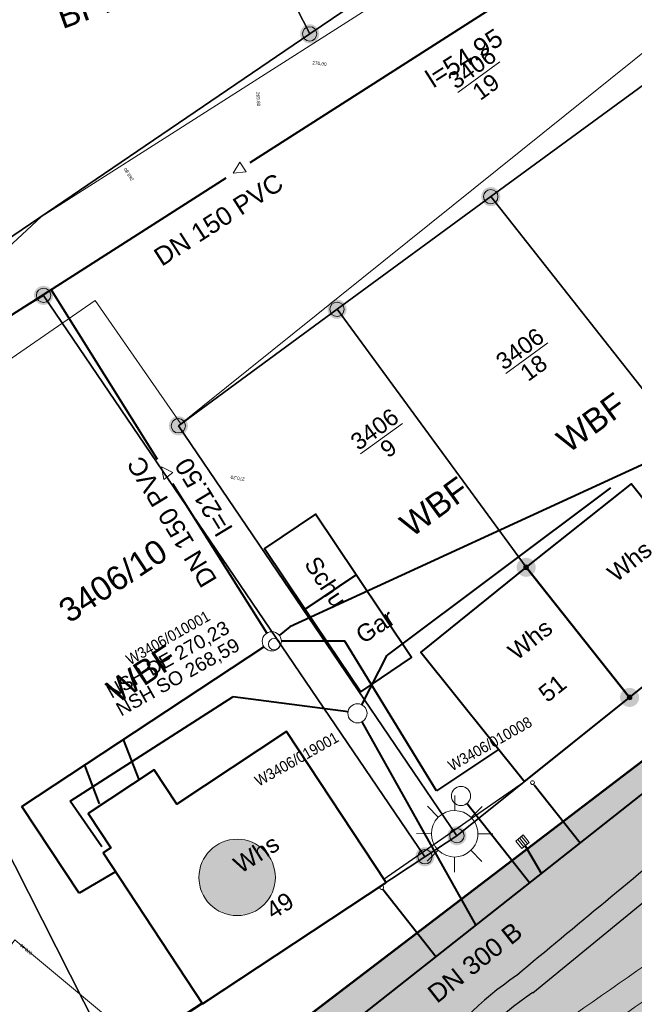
# Model space of a CAD drawing. Header units: millimetres. Extents: x 3402416 to 3403134, y 5267375 to 5268119.
# Tile 167 of 256: x 3402735 to 3402767, y 5267660 to 5267712. Entities that reach past the tile are written whole.
import ezdxf

# ---------------------------------------------------------------- set-up
doc = ezdxf.new("R2010")
doc.units = ezdxf.units.MM
doc.header["$MEASUREMENT"] = 0
doc.linetypes.add('100.5', pattern=[5.5, 3.9, -1.6])
doc.linetypes.add('Zaun', pattern=[3, 1.5, 1.5])
for name, color, linetype, lineweight in [('_WBG Ideenteil + Pachtvertrag', 8, 'Continuous', 25), ('ALKIS_Hausnr_Gebaeudenutzung', 255, 'Continuous', 0), ('ALKIS_Markierung für Geb aus Digitalisierung', 6, 'Continuous', 0), ('IVK_Fahrbahnrand', 7, 'Continuous', 0), ('IVK_Fallrohre', 7, 'Continuous', 0), ('IVK_Gleis', 7, 'Continuous', 0), ('IVK_NSH_Modell Umring Freiborderhoehung', 1, 'Continuous', 0), ('IVK_NSH_Modell Umring Werksareal', 7, 'Continuous', 0), ('IVK_Rahmen Stempel', 7, 'Continuous', 0), ('IVK_RW DN', 90, 'Continuous', 0), ('IVK_RW Kanal', 90, 'Continuous', 0), ('IVK_RW Schacht', 90, 'Continuous', 0), ('IVK_Sinkkasten', 7, 'Continuous', 0), ('IVK_Strassenbeleuchtung', 7, 'Continuous', 0), ('IVK_SW DN', 20, 'Continuous', 0), ('IVK_SW Fliessrichtungspfeil', 20, 'Continuous', 0), ('IVK_SW Kanal', 20, 'Continuous', 0), ('IVK_SW Schacht', 20, 'Continuous', 0), ('IVK_SW Schachtanschrieb-Hoehen_NSH', 20, 'Continuous', 0), ('IVK_Zaun', 7, 'Continuous', 0), ('LGL_NSH_Beschriftung_Hoehenlinien_2015', 7, 'Continuous', 0), ('LGL_NSH_Zwischenhoehenlinie_2015', 7, 'Continuous', 0)]:
    doc.layers.add(name, color=color, linetype=linetype, lineweight=lineweight)
for name, color, linetype, lineweight, true_color in [('_WBG Realisierungsteil', 7, 'Continuous', 50, 0x9494ff), ('ALKIS_Flurstuecksgrenze', 7, 'Continuous', 0, 0xffff80), ('ALKIS_Flurstuecksnummer', 7, 'Continuous', 0, 0xffff80), ('ALKIS_Gebaeude', 7, 'Continuous', 0, 0xcccccc), ('ALKIS_Grenzpunkte_abgemarkt', 7, 'Continuous', 0, 0xffff80), ('ALKIS_Grenzpunkte_endgueltig', 7, 'Continuous', 0, 0x73d156), ('ALKIS_Grenzpunkte_nicht_abgemarkt', 7, 'Continuous', 0, 0xffff80), ('ALKIS_Tatsaechliche Nutzung beschr', 7, 'Continuous', 0, 0x7f7f7f), ('BetaPlan_RW_KW_Schachtnummer', 7, 'Continuous', 0, 0x0072ff), ('BetaPlan_SW_KW_Schachtnummer', 7, 'Continuous', 0, 0xa85100)]:
    doc.layers.add(name, color=color, linetype=linetype, lineweight=lineweight, true_color=true_color)
doc.styles.add('Arial', font='arial.ttf')
doc.styles.add('Gebaeudefunktion (nur BW)', font='arial.ttf')
doc.styles.get("Standard").update_dxf_attribs({"font": 'txt.shx'})
doc.styles.add('Style-@Arial Unicode MS', font='ARIALUNI.TTF')
doc.styles.add('Style-arial', font='arial.ttf')
doc.styles.add('Tatsaechliche Nutzung', font='arial.ttf')
doc.styles.add('Textart 0', font='arial.ttf')

# ---------------------------------------------------------------- blocks, each defined once
blk = doc.blocks.new('LAMPE0')
at = {"color": 0, "linetype": 'ByBlock', "lineweight": -2}
for p, q in [((0.00001, 0.00267), (0.00002, 0.00445)), ((-0.0019, 0.00192), (-0.00317, 0.0032)), ((0.00192, 0.0019), (0.0032, 0.00317)), ((-0.00267, 0.00001), (-0.00445, 0.00002)), ((0.00267, -0.00001), (0.00445, -0.00002)), ((-0.00192, -0.0019), (-0.0032, -0.00317)), ((0.0019, -0.00192), (0.00317, -0.0032)), ((-0.00001, -0.00267), (-0.00002, -0.00445))]:
    blk.add_line(p, q, dxfattribs=at)
for start, end in [(44.7428, 134.7428), (134.7428, 224.7428), (314.7428, 44.7428), (224.7428, 314.7428)]:
    blk.add_arc((0, 0), 0.0027, start, end, dxfattribs=at)
blk = doc.blocks.new('Gebäudemarkierung')
at = {"linetype": 'Continuous', "extrusion": (0, 0, -1)}
blk.add_hatch(color=0, dxfattribs=at).paths.add_polyline_path([(-0.0433, -0.025, 0.57735), (0.0433, -0.025, 0.57735), (0, 0.05, 0.57735)])
at = {"color": 7}
blk.add_circle((0, 0), 0.05, dxfattribs=at)
blk = doc.blocks.new('VA03A')
at = {"linetype": 'Continuous', "lineweight": 13}
h = blk.add_hatch(color=7, dxfattribs=at)
edge = h.paths.add_edge_path(flags=0)
edge.add_arc((0, 0), 0.05, 0, 360)
blk = doc.blocks.new('Grenzpunkt mit Abmarkung')
at = {"color": 0}
blk.add_circle((0, 0), 0.05, dxfattribs=at)
blk = doc.blocks.new('Grenzpunkt_ Abm. nach Quellenlage n. zu spezifizieren')
at = {"linetype": 'Continuous', "extrusion": (0, 0, -1)}
blk.add_hatch(color=0, dxfattribs=at).paths.add_polyline_path([(0, 0.0165, 0.57735), (-0.0143, -0.0083, 0.57735), (0.0143, -0.0082, 0.57735)])
at = {"color": 0}
blk.add_circle((0, 0), 0.0165, dxfattribs=at)
blk = doc.blocks.new('FLIESS_1')
at = {"layer": 'IVK_SW Fliessrichtungspfeil', "color": 7, "linetype": 'Continuous', "lineweight": 13}
for p, q in [((-0.002, -0.002), (-0.002, 0.002)), ((-0.002, 0.002), (0.002, 0)), ((0.002, 0), (-0.002, -0.002))]:
    blk.add_line(p, q, dxfattribs=at)
blk = doc.blocks.new('STEIN')
at = {"color": 0, "linetype": 'ByBlock', "lineweight": -2}
for start, end in [(90, 180), (180, 270), (0, 90), (270, 0)]:
    blk.add_arc((0, 0), 0.00501, start, end, dxfattribs=at)
blk = doc.blocks.new('M8_2')
at = {"color": 0, "linetype": 'ByBlock', "lineweight": -2}
for p, q in [((-0.005, 0.005), (0.005, 0.005)), ((-0.005, -0.005), (-0.005, 0.005)), ((-0.0025, 0.005), (-0.0025, -0.005)), ((0, -0.005), (0, 0.005)), ((0.0025, 0.005), (0.0025, -0.005)), ((0.005, 0.005), (0.005, -0.005)), ((0.005, -0.005), (-0.005, -0.005))]:
    blk.add_line(p, q, dxfattribs=at)
blk = doc.blocks.new('GULLI')
at = {"color": 0, "linetype": 'ByBlock', "lineweight": -2, "xscale": 1.000000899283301, "yscale": 1.000000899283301, "zscale": 1.000000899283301, "rotation": 90.07683971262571}
blk.add_blockref('M8_2', (0, 0), dxfattribs=at)

msp = doc.modelspace()

# ---------------------------------------------------------------- hatches: boundary and pattern name
at = {"layer": '_WBG Ideenteil + Pachtvertrag', "linetype": 'Continuous', "lineweight": 13, "transparency": 33554483}
h = msp.add_hatch(color=10, dxfattribs=at)
h.dxf.hatch_style = 1
h.paths.add_polyline_path([(3403020.162, 5267924.388), (3402974.165, 5267921.173), (3402970.834, 5267929.906), (3402966.125, 5267938.096), (3402962.962, 5267942.43), (3402957.609, 5267949.641), (3402947.36, 5267962.65), (3402939.808, 5267958.281), (3402940.65, 5267953.63), (3402941.22, 5267941.91), (3402941.79, 5267930.19), (3402941.545, 5267919.145), (3402940.618, 5267897.122), (3402939.52, 5267886.351), (3402937.994, 5267875.647), (3402933.952, 5267857.288), (3402924.27, 5267830.291), (3402912.706, 5267807.601), (3402888.95, 5267776.443), (3402888.949, 5267776.444), (3402875.126, 5267762.813), (3402817.857, 5267713.907), (3402814.793, 5267708.813), (3402749.53, 5267659.038), (3402740.54, 5267652.665), (3402743.031, 5267648.819), (3402726.54, 5267638.14), (3402711.87, 5267630.76), (3402634.27, 5267587.49), (3402621.47, 5267580.91), (3402607.52, 5267574.99), (3402612.55, 5267567.78), (3402597.743, 5267552.391), (3402630.486, 5267520.888), (3402683.349, 5267542.27), (3402692.955, 5267547.525), (3402703.98, 5267553.56), (3402743.097, 5267575.543), (3402746.601, 5267577.473), (3402753.342, 5267580.873), (3402757.657, 5267582.852), (3402762.378, 5267584.452), (3402767.187, 5267585.764), (3402772.3, 5267586.827), (3402777.468, 5267587.565), (3402782.59, 5267588.116), (3402787.738, 5267587.941), (3402794.984, 5267586.422), (3402794.339, 5267584.753), (3402798.109, 5267583.568), (3402799.256, 5267582.522), (3402802.297, 5267580.638), (3402804.959, 5267578.374), (3402807.449, 5267575.694), (3402813.837, 5267564.975), (3402824.334, 5267559.186), (3402831.546, 5267563.248), (3402850.736, 5267528.656), (3402857.046, 5267532.176), (3402875.097, 5267542.718), (3402879.432, 5267545.496), (3402884.47, 5267548.76), (3402887.62, 5267550.84), (3402890.12, 5267552.705), (3402892.62, 5267554.57), (3402896.5, 5267557.725), (3402900.38, 5267560.88), (3402903.425, 5267563.53), (3402911.32, 5267570.84), (3402925.42, 5267583.35), (3402926.03, 5267588.41), (3402935.72, 5267598.94), (3402939.889, 5267603.531), (3402947.512, 5267612.875), (3402954.376, 5267622.159), (3402960.809, 5267631.964), (3402966.189, 5267641.216), (3402971.089, 5267650.738), (3402974.885, 5267659.6), (3402977.896, 5267666.63), (3402983.519, 5267677.452), (3402987.072, 5267688.519), (3402989.662, 5267695.872), (3402996.63, 5267712.76), (3402998.88, 5267719.66), (3403002.59, 5267737.3), (3403004.045, 5267747.99), (3403005.5, 5267758.68), (3403006.26, 5267780.78), (3403008.055, 5267823.755), (3403009.28, 5267856.42), (3403009.069, 5267863.169), (3403007.637, 5267873.43)])
h.paths.add_polyline_path([(3402831.684, 5267692.713), (3402826.57, 5267697.97), (3402826.57, 5267697.97), (3402822.855, 5267702.231), (3402821.22, 5267700.91), (3402817.3, 5267705.73), (3402868.07, 5267748.98), (3402874.24, 5267754.23), (3402879.48, 5267748.1), (3402881.455, 5267745.791), (3402884.49, 5267742.976), (3402858.85, 5267715.33, -0.011159), (3402852.943, 5267709.528, -0.011773), (3402846.747, 5267703.983, -0.012769), (3402839.046, 5267697.938, -0.011757)], flags=16)
h.paths.add_polyline_path([(3402833.136, 5267693.592), (3402864.347, 5267722.275), (3402861.409, 5267725.473), (3402830.198, 5267696.79)], flags=24)
at = {"layer": '_WBG Realisierungsteil', "linetype": 'Continuous', "lineweight": 13, "transparency": 33554687}
h = msp.add_hatch(color=256, dxfattribs=at)
h.dxf.hatch_style = 1
h.paths.add_polyline_path([(3402820.262, 5267675.554), (3402813.79, 5267672.443), (3402811.671, 5267671.617), (3402805.623, 5267669.725), (3402802.319, 5267675.669), (3402829.125, 5267691.228), (3402814.793, 5267708.813), (3402741.934, 5267653.246), (3402766.264, 5267609.574), (3402780.796, 5267617.879), (3402781.533, 5267618.288), (3402782.586, 5267618.835), (3402783.658, 5267619.345), (3402784.746, 5267619.819), (3402785.849, 5267620.257), (3402786.967, 5267620.656), (3402787.588, 5267620.861), (3402788.798, 5267621.229), (3402790.02, 5267621.557), (3402791.251, 5267621.847), (3402792.491, 5267622.098), (3402793.738, 5267622.31), (3402794.991, 5267622.482), (3402796.249, 5267622.614), (3402797.51, 5267622.707), (3402798.774, 5267622.76), (3402800.577, 5267622.813), (3402803.563, 5267622.935), (3402806.548, 5267623.096), (3402811.228, 5267623.411), (3402918.069, 5267682.899), (3402888.666, 5267735.368), (3402856.82, 5267702.49), (3402828.151, 5267680.755)])

# ---------------------------------------------------------------- linework, layer by layer
at = {"layer": '_WBG Ideenteil + Pachtvertrag', "color": 10, "linetype": 'Continuous', "lineweight": 50, "transparency": 33554687}
msp.add_lwpolyline([(3402634.27, 5267587.49), (3402711.87, 5267630.76), (3402726.54, 5267638.14), (3402743.031, 5267648.819), (3402740.54, 5267652.665), (3402749.53, 5267659.038), (3402814.793, 5267708.813)], dxfattribs=at)
at = {"layer": '_WBG Realisierungsteil', "color": 168, "lineweight": 50, "transparency": 33554687}
msp.add_lwpolyline([(3402634.27, 5267587.49), (3402711.87, 5267630.76), (3402726.54, 5267638.14), (3402743.031, 5267648.819), (3402740.54, 5267652.665), (3402749.53, 5267659.038), (3402814.793, 5267708.813)], dxfattribs=at)
at = {"layer": '_WBG Realisierungsteil', "linetype": 'Continuous', "lineweight": 50, "transparency": 33554687}
msp.add_lwpolyline([(3402814.793, 5267708.813), (3402741.934, 5267653.246), (3402766.264, 5267609.574), (3402780.796, 5267617.879), (3402781.533, 5267618.288), (3402782.586, 5267618.835), (3402783.658, 5267619.345), (3402784.746, 5267619.819), (3402785.849, 5267620.257), (3402786.967, 5267620.656), (3402787.588, 5267620.861), (3402788.798, 5267621.229), (3402790.02, 5267621.557), (3402791.251, 5267621.847), (3402792.491, 5267622.098), (3402793.738, 5267622.31), (3402794.991, 5267622.482), (3402796.249, 5267622.614), (3402797.51, 5267622.707), (3402798.774, 5267622.76), (3402800.577, 5267622.813), (3402803.563, 5267622.935)], dxfattribs=at)
at = {"layer": 'ALKIS_Flurstuecksgrenze', "color": 7, "linetype": 'Continuous', "lineweight": 30, "flags": 128}
msp.add_lwpolyline([(3402826.697, 5267884.391), (3402807.51, 5267833.702), (3402776.879, 5267762.672), (3402774.418, 5267756.929), (3402776.269, 5267757.08), (3402811.165, 5267712.763), (3402807.243, 5267709.631), (3402805.802, 5267708.421), (3402799.589, 5267703.188), (3402791.475, 5267696.364), (3402783.421, 5267689.631), (3402775.297, 5267682.847), (3402767.084, 5267676.264), (3402758.05, 5267669.03), (3402756.379, 5267667.929), (3402742.414, 5267658.714), (3402739.973, 5267657.483), (3402738.052, 5267656.513), (3402743.034, 5267648.82), (3402726.537, 5267638.144), (3402711.871, 5267630.761), (3402634.266, 5267587.487)], dxfattribs=at)
for points in [[(3402738.873, 5267733.358), (3402750.348, 5267710.968), (3402759.402, 5267717.111), (3402752.849, 5267728.566), (3402747.857, 5267738.09)], [(3402720.655, 5267726.844), (3402731.45, 5267696.62), (3402732.14, 5267694.7), (3402736.422, 5267697.291), (3402756.379, 5267667.929), (3402758.05, 5267669.03), (3402743.475, 5267690.468), (3402751.778, 5267696.562), (3402759.821, 5267702.455), (3402768.005, 5267708.438), (3402776.039, 5267714.331), (3402784.263, 5267720.354), (3402777.47, 5267729.388), (3402768.305, 5267723.175), (3402759.402, 5267717.111), (3402750.348, 5267710.968), (3402732.73, 5267698.992), (3402722.546, 5267727.514)], [(3402759.821, 5267702.455), (3402775.297, 5267682.847), (3402783.421, 5267689.631), (3402777.809, 5267696.303), (3402768.005, 5267708.438)], [(3402751.778, 5267696.562), (3402761.672, 5267683.067), (3402767.084, 5267676.264), (3402775.297, 5267682.847), (3402759.821, 5267702.455)], [(3402736.422, 5267697.291), (3402732.14, 5267694.7), (3402731.45, 5267696.62), (3402721.876, 5267693.208), (3402739.973, 5267657.483), (3402742.414, 5267658.714), (3402756.379, 5267667.929)], [(3402743.475, 5267690.468), (3402758.05, 5267669.03), (3402767.084, 5267676.264), (3402761.672, 5267683.067), (3402751.778, 5267696.562)], [(3402696.925, 5267684.324), (3402710.151, 5267647.277), (3402713.953, 5267644.306), (3402738.052, 5267656.513), (3402739.973, 5267657.483), (3402721.876, 5267693.208)]]:
    msp.add_lwpolyline(points, close=True, dxfattribs=at)
at = {"layer": 'ALKIS_Flurstuecksgrenze', "color": 7, "linetype": 'Continuous', "lineweight": 30}
msp.add_3dface([(3402722.546, 5267727.514), (3402732.73, 5267698.992), (3402750.348, 5267710.968), (3402738.873, 5267733.358)], dxfattribs=at)
at = {"layer": 'ALKIS_Gebaeude', "color": 7, "linetype": 'Continuous', "lineweight": 40, "flags": 128}
msp.add_lwpolyline([(3402754.349, 5267666.589), (3402749.137, 5267674.482), (3402743.394, 5267670.68), (3402742.204, 5267672.48), (3402738.752, 5267670.199), (3402739.943, 5267668.398), (3402739.533, 5267668.128), (3402744.745, 5267660.235)], close=True, dxfattribs=at)
at = {"layer": 'ALKIS_Gebaeude', "color": 7, "linetype": 'Continuous', "lineweight": 40}
for points in [[(3402761.672, 5267683.067), (3402767.084, 5267676.264), (3402772.576, 5267680.656), (3402767.164, 5267687.429)], [(3402750.117, 5267680.885), (3402752.778, 5267682.666), (3402750.657, 5267685.847), (3402747.986, 5267684.056)], [(3402767.084, 5267676.264), (3402761.672, 5267683.067), (3402756.169, 5267678.634), (3402761.592, 5267671.862)], [(3402752.778, 5267682.666), (3402750.117, 5267680.885), (3402753.028, 5267676.553), (3402755.669, 5267678.354)]]:
    msp.add_3dface(points, dxfattribs=at)
at = {"layer": 'IVK_Fahrbahnrand', "color": 7, "linetype": 'Continuous', "lineweight": 30}
for p, q in [((3402754.19, 5267666.74), (3402761.58, 5267671.86)), ((3402762.02, 5267660.82), (3402771.28, 5267668.41)), ((3402738.13, 5267656.05), (3402744.72, 5267660.31))]:
    msp.add_line(p, q, dxfattribs=at)
for centre, radius, start, end in [((3405805.73, 5263994.17), 4766.58, 129.552239, 129.697108), ((3402772.53, 5267645.26), 20, 124.6286, 144.0071), ((3402772.07, 5267645.89), 18, 123.9444, 144.95)]:
    msp.add_arc(centre, radius, start, end, dxfattribs=at)
at = {"layer": 'IVK_Gleis', "color": 7, "linetype": 'Continuous', "lineweight": 13}
for centre, radius, start, end in [((3402984.89, 5267347.99), 381.9, 120.97942, 126.39411), ((3402984.71, 5267348.27), 380.07, 120.96629, 126.40707)]:
    msp.add_arc(centre, radius, start, end, dxfattribs=at)
at = {"layer": 'IVK_NSH_Modell Umring Freiborderhoehung', "color": 6, "linetype": '100.5', "ltscale": 10, "true_color": 0xe202f2}
msp.add_open_spline([(3402973.402, 5267889.37, 266.63), (3402971.259, 5267898.655, 266.884), (3402973.221, 5267899.259, 266.92), (3402979.065, 5267899.964, 266.983), (3402987.632, 5267901.332, 266.645), (3402996.574, 5267901.247, 267.164), (3402999.854, 5267900.751, 267.116), (3403001.073, 5267899.555, 266.771), (3403007.491, 5267887.112, 261.124), (3403008.555, 5267857.094, 261.209), (3403007.359, 5267813.886, 261.074), (3403006.127, 5267770.161, 261.248), (3402999.63, 5267722.447, 261.063), (3402990.96, 5267699.646, 261.254), (3402984.157, 5267681.314, 261.31), (3402973.541, 5267656.946, 261.224), (3402953.577, 5267621.061, 261.098), (3402931.148, 5267593.163, 261.279), (3402926.345, 5267588.179, 261.563), (3402925.493, 5267583.399, 261.511), (3402911.549, 5267570.877, 261.576), (3402911.412, 5267570.875, 261.58), (3402911.339, 5267570.85, 262.251), (3402902.615, 5267562.888, 262.266), (3402892.302, 5267554.41, 262.276), (3402881.339, 5267546.676, 262.302), (3402874.151, 5267542.111, 262.268), (3402866.574, 5267537.704, 262.28), (3402866.402, 5267538.022, 262.27), (3402865.737, 5267539.264, 262.279), (3402868.892, 5267541.002, 262.274), (3402868.752, 5267541.251, 262.276), (3402868.744, 5267541.273, 262.225), (3402864.707, 5267548.554, 262.213), (3402862.826, 5267549.046, 262.204), (3402861.239, 5267548.161, 262.217), (3402861.219, 5267548.172, 262.174), (3402860.109, 5267550.144, 262.171), (3402860.127, 5267550.151, 262.401), (3402859.981, 5267550.413, 262.4), (3402859.545, 5267550.177, 262.402), (3402857.42, 5267547.064, 262.409), (3402861.361, 5267539.982, 262.423), (3402857.268, 5267537.712, 262.414), (3402857.595, 5267537.1, 262.401), (3402855.077, 5267535.648, 262.413), (3402855.391, 5267535.133, 262.415), (3402847.117, 5267530.472, 262.423), (3402844.698, 5267529.084, 262.42), (3402844.686, 5267529.154, 262.243), (3402841.189, 5267535.306, 262.197), (3402834.324, 5267531.517, 262.196), (3402825.188, 5267526.398, 262.199), (3402816.64, 5267521.633, 262.187), (3402807.825, 5267516.664, 262.189), (3402799.117, 5267511.766, 262.187), (3402790.161, 5267506.762, 262.187), (3402785.002, 5267503.849, 262.181), (3402780.631, 5267501.338, 262.252), (3402779.518, 5267503.255, 262.252), (3402779.51, 5267503.225, 261.302), (3402771.145, 5267498.561, 261.306), (3402762.032, 5267493.996, 261.293), (3402753.326, 5267489.085, 261.279), (3402744.624, 5267484.192, 261.304), (3402737.594, 5267477.268, 261.295), (3402739.756, 5267473.33, 261.297), (3402739.329, 5267473.086, 261.293), (3402740.745, 5267471.036, 261.302), (3402742.522, 5267468.178, 261.301), (3402737.854, 5267465.502, 261.276), (3402736.075, 5267464.499, 261.309), (3402734.307, 5267463.533, 261.292), (3402734.274, 5267463.516, 262.291), (3402732.35, 5267462.487, 262.274), (3402724.718, 5267458.614, 262.463), (3402722.217, 5267454.994, 262.478), (3402722.175, 5267455, 262.607), (3402720.67, 5267453.302, 262.568), (3402719.337, 5267455.763, 262.571), (3402719.314, 5267455.757, 262.497), (3402715.054, 5267453.445, 262.491), (3402712.311, 5267452.143, 258.244), (3402707.951, 5267450.18, 258.263), (3402703.588, 5267448.754, 258.252), (3402699.675, 5267457.066, 258.28), (3402695.118, 5267469.736, 258.679), (3402692.195, 5267479.923, 258.969), (3402702.031, 5267485.048, 259.195), (3402707.857, 5267488.496, 259.373), (3402715.117, 5267492.487, 259.098), (3402719.239, 5267494.954, 259.258), (3402721.036, 5267494.67, 259.279), (3402723.049, 5267491.187, 262.242), (3402725.561, 5267486.822, 262.264), (3402729.362, 5267488.733, 262.271), (3402737.009, 5267493.102, 262.276), (3402745.765, 5267498.005, 262.28), (3402754.496, 5267502.989, 262.292), (3402763.191, 5267507.689, 262.273), (3402771.922, 5267512.655, 262.276), (3402774.429, 5267514.204, 262.227), (3402783.438, 5267519.244, 262.226), (3402792.034, 5267524.084, 262.23), (3402800.847, 5267529.005, 262.22), (3402809.211, 5267533.706, 262.217), (3402818.25, 5267538.767, 262.216), (3402826.523, 5267543.492, 262.222), (3402838.805, 5267550.458, 262.215), (3402835.571, 5267556.173, 262.289), (3402836.864, 5267556.946, 262.342), (3402832.914, 5267564.026, 262.333), (3402828.391, 5267572.116, 262.301), (3402828.714, 5267572.295, 262.297), (3402828.751, 5267572.324, 262.218), (3402831.204, 5267573.654, 262.187), (3402830.856, 5267577.123, 262.171), (3402838.132, 5267575.061, 262.179), (3402857.727, 5267580.016, 262.296), (3402858.743, 5267586.148, 262.343), (3402856.571, 5267590.239, 262.325), (3402872.49, 5267592.439, 262.352), (3402877.389, 5267594.62, 262.202), (3402881.373, 5267600.75, 262.129), (3402885.875, 5267603.453, 262.135), (3402897.38, 5267602.371, 262.069), (3402906.697, 5267606.506, 262.095), (3402914.635, 5267612.832, 262.118), (3402919.801, 5267617.02, 262.213), (3402922.673, 5267622.771, 262.143), (3402927.52, 5267629.693, 262.208), (3402932.198, 5267635.327, 262.186), (3402941.376, 5267637.011, 262.09), (3402947.2, 5267645.566, 262.07), (3402949.802, 5267656.334, 262.328), (3402957.649, 5267672.321, 262.37), (3402963.36, 5267678.252, 262.337), (3402968.961, 5267685.849, 262.32), (3402968.435, 5267695.836, 262.336), (3402971.662, 5267699.315, 262.308), (3402983.328, 5267726.695, 262.51), (3402987.168, 5267750.814, 262.971), (3402988.274, 5267771.277, 263.412), (3402989.89, 5267792.909, 264.016), (3402990.532, 5267812.395, 264.397), (3402986.982, 5267832.181, 264.939), (3402981.541, 5267853.095, 265.631), (3402977.157, 5267872.138, 266.165), (3402973.402, 5267889.37, 266.63)], degree=1, dxfattribs=at)
at = {"layer": 'IVK_Rahmen Stempel', "color": 7, "linetype": 'Continuous', "lineweight": 30}
msp.add_3dface([(3402461.797, 5267374.849), (3403134.297, 5267374.849), (3403134.297, 5268117.349), (3402461.797, 5268117.349)], dxfattribs=at)
msp.add_3dface([(3402461.797, 5267374.849), (3403134.297, 5267374.849), (3403134.297, 5268117.349), (3402461.797, 5268117.349)], dxfattribs=at)
at = {"layer": 'IVK_RW Kanal', "linetype": 'Continuous', "lineweight": 40}
for p, q in [((3402748.844, 5267656.307), (3402796.144, 5267693.627)), ((3402766.077, 5267687.225), (3402754.401, 5267678.473)), ((3402753.075, 5267675.877), (3402754.401, 5267678.473)), ((3402737.815, 5267670.838), (3402746.322, 5267676.288)), ((3402752.352, 5267675.511), (3402746.322, 5267676.288)), ((3402759.034, 5267664.364), (3402753.091, 5267674.994)), ((3402762.094, 5267671.687), (3402764.494, 5267668.657)), ((3402739.475, 5267668.45), (3402737.815, 5267670.838)), ((3402761.844, 5267666.567), (3402758.574, 5267670.714)), ((3402761.613, 5267668.499), (3402762.454, 5267667.077)), ((3402754.178, 5267666.24), (3402756.954, 5267662.707))]:
    msp.add_line(p, q, dxfattribs=at)
at = {"layer": 'IVK_SW Kanal', "linetype": 'Continuous', "lineweight": 40}
for p, q in [((3402747.234, 5267704.237), (3402769.284, 5267718.337)), ((3402723.924, 5267689.347), (3402745.974, 5267703.437)), ((3402736.814, 5267697.577), (3402742.374, 5267688.727)), ((3402768.674, 5267688.851), (3402749.304, 5267679.947)), ((3402743.174, 5267687.457), (3402748.104, 5267679.627)), ((3402749.304, 5267679.947), (3402748.754, 5267679.507)), ((3402752.179, 5267679.205), (3402748.864, 5267679.207)), ((3402756.98, 5267671.386), (3402752.179, 5267679.205)), ((3402735.292, 5267670.552), (3402747.954, 5267678.917)), ((3402741.435, 5267671.919), (3402740.61, 5267674.065)), ((3402760.221, 5267673.532), (3402756.98, 5267671.386)), ((3402739.355, 5267670.693), (3402738.576, 5267672.721)), ((3402738.291, 5267666.02), (3402735.292, 5267670.552)), ((3402740.183, 5267667.144), (3402738.291, 5267666.02))]:
    msp.add_line(p, q, dxfattribs=at)
at = {"layer": 'IVK_Zaun', "color": 7, "linetype": 'Zaun', "lineweight": 13}
for p, q in [((3402736.3, 5267701.39), (3402778.34, 5267728.2)), ((3402743.61, 5267690.58), (3402782.91, 5267722.12)), ((3402731.4, 5267696.91), (3402736.3, 5267701.39)), ((3402723.3, 5267686.1), (3402739.12, 5267697.02)), ((3402739.12, 5267697.02), (3402743.61, 5267690.58)), ((3402761.58, 5267671.86), (3402754.19, 5267666.74)), ((3402744.72, 5267660.31), (3402738.13, 5267656.05))]:
    msp.add_line(p, q, dxfattribs=at)
at = {"layer": 'LGL_NSH_Zwischenhoehenlinie_2015', "color": 190, "linetype": 'Continuous', "lineweight": 13, "true_color": 0x9002f5, "elevation": 270.4, "flags": 128}
msp.add_lwpolyline([(3402746.157, 5267654.221), (3402735.171, 5267663.372), (3402734.927, 5267663.587), (3402733.102, 5267661.123), (3402732.811, 5267661.242), (3402732.68, 5267661.05), (3402732.144, 5267661.18), (3402730.81, 5267659.324)], dxfattribs=at)

# ---------------------------------------------------------------- block references
at = {"layer": 'ALKIS_Grenzpunkte_abgemarkt', "color": 7, "xscale": 7.5, "yscale": 7.5, "zscale": 7.5}
for p in [(3402750.348, 5267710.968), (3402759.821, 5267702.455), (3402736.422, 5267697.291), (3402751.778, 5267696.562), (3402743.475, 5267690.468), (3402758.05, 5267669.03), (3402756.379, 5267667.929)]:
    msp.add_blockref('Grenzpunkt mit Abmarkung', p, dxfattribs=at)
at = {"layer": 'ALKIS_Grenzpunkte_endgueltig', "color": 254, "ltscale": 0.5, "true_color": 0xbfffbf, "xscale": 10, "yscale": 10, "zscale": 10}
for p in [(3402750.348, 5267710.968), (3402759.821, 5267702.455), (3402736.422, 5267697.291), (3402751.778, 5267696.562), (3402743.475, 5267690.468), (3402761.672, 5267683.067), (3402767.084, 5267676.264), (3402758.05, 5267669.03), (3402756.379, 5267667.929)]:
    msp.add_blockref('VA03A', p, dxfattribs=at)
at = {"layer": 'ALKIS_Grenzpunkte_nicht_abgemarkt', "color": 7, "xscale": 7.5, "yscale": 7.5, "zscale": 7.5}
for p in [(3402761.672, 5267683.067), (3402767.084, 5267676.264)]:
    msp.add_blockref('Grenzpunkt_ Abm. nach Quellenlage n. zu spezifizieren', p, dxfattribs=at)
at = {"layer": 'ALKIS_Markierung für Geb aus Digitalisierung', "color": 212, "true_color": 0xcc00cc, "xscale": 40, "yscale": 40, "zscale": 40}
msp.add_blockref('Gebäudemarkierung', (3402746.551, 5267666.85), dxfattribs=at)
at = {"layer": 'IVK_Fallrohre', "color": 7, "linetype": 'Continuous', "lineweight": 13, "xscale": 20, "yscale": 20, "zscale": 100}
msp.add_blockref('STEIN', (3402762.004, 5267671.807), dxfattribs=at)
at = {"layer": 'IVK_Fallrohre', "color": 7, "linetype": 'Continuous', "lineweight": 13, "xscale": 20, "yscale": 20, "zscale": 100, "rotation": 359.9937}
msp.add_blockref('STEIN', (3402754.114, 5267666.317), dxfattribs=at)
at = {"layer": 'IVK_RW Schacht', "linetype": 'Continuous', "lineweight": 0, "xscale": 100, "yscale": 100, "zscale": 100, "rotation": 359.9919}
for p in [(3402752.847, 5267675.431), (3402758.264, 5267671.107)]:
    msp.add_blockref('STEIN', p, dxfattribs=at)
at = {"layer": 'IVK_Sinkkasten', "color": 7, "linetype": 'Continuous', "lineweight": 13, "xscale": 49.99999999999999, "yscale": 49.99999999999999, "zscale": 100, "rotation": 309.0435400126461}
msp.add_blockref('GULLI', (3402761.484, 5267668.717), dxfattribs=at)
at = {"layer": 'IVK_Strassenbeleuchtung', "color": 7, "linetype": 'Continuous', "lineweight": 13, "xscale": 450.0000000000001, "yscale": 450.0000000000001, "zscale": 100, "rotation": 359.9919}
msp.add_blockref('LAMPE0', (3402757.93, 5267669.13), dxfattribs=at)
at = {"layer": 'IVK_SW Fliessrichtungspfeil', "linetype": 'Continuous', "lineweight": 13}
for p, xscale, yscale, rotation in [((3402746.604, 5267703.837), 150.0003401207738, 150.0003401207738, 212.1956781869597), ((3402742.774, 5267688.087), 150.0002199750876, 150.0002199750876, 126.5066855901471)]:
    msp.add_blockref('FLIESS_1', p, dxfattribs=dict(at, xscale=xscale, yscale=yscale, rotation=rotation))
at = {"layer": 'IVK_SW Schacht', "linetype": 'Continuous', "lineweight": 13, "zscale": 100, "rotation": 359.9919}
for p, xscale, yscale in [((3402748.364, 5267679.197), 100, 100), ((3402748.484, 5267679.047), 59.99999999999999, 59.99999999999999)]:
    msp.add_blockref('STEIN', p, dxfattribs=dict(at, xscale=xscale, yscale=yscale))

# ---------------------------------------------------------------- texts
at = {"layer": 'ALKIS_Flurstuecksnummer', "color": 7, "linetype": 'Continuous', "char_height": 1.25, "attachment_point": 4, "line_spacing_factor": 0.5}
for s, insert, rotation in [('{\\f@Arial Unicode MS|b0|i0|c00|p39;\\H0.7x;\\S3406/19;}', (3402758.101, 5267707.897), 36.0105), ('{\\f@Arial Unicode MS|b0|i0|c00|p39;\\H0.7x;\\S3406/18;}', (3402760.602, 5267693.201), 36.0105), ('{\\f@Arial Unicode MS|b0|i0|c00|p39;\\H0.7x;\\S3406/9;}', (3402752.998, 5267688.999), 36.0105), ('\\f@Arial Unicode MS|b0|i0|c00|p39;3406/10', (3402737.422, 5267680.624), 33.42)]:
    msp.add_mtext(s, dxfattribs=dict(at, insert=insert, rotation=rotation))
at = {"layer": 'ALKIS_Hausnr_Gebaeudenutzung', "color": 7, "linetype": 'Continuous', "char_height": 0.9, "attachment_point": 4, "line_spacing_factor": 0.5, "style": 'Gebaeudefunktion (nur BW)'}
for s, insert, rotation in [('\\f@Arial Unicode MS|b0|i0|c00|p39;Whs', (3402766.104, 5267682.597), 38.7046), ('\\f@Arial Unicode MS|b0|i0|c00|p39;Schu', (3402750.397, 5267683.496), 303.2928), ('\\f@Arial Unicode MS|b0|i0|c00|p39;Gar', (3402752.898, 5267679.404), 33.2928), ('\\f@Arial Unicode MS|b0|i0|c00|p39;Whs', (3402760.901, 5267678.504), 38.7046), ('\\f@Arial Unicode MS|b0|i0|c00|p39;Whs', (3402746.496, 5267667.398), 32.4184)]:
    msp.add_mtext(s, dxfattribs=dict(at, insert=insert, rotation=rotation))
at = {"layer": 'ALKIS_Hausnr_Gebaeudenutzung', "color": 7, "linetype": 'Continuous', "char_height": 0.9, "attachment_point": 4, "line_spacing_factor": 0.5}
for s, insert, rotation in [('\\f@Arial Unicode MS|b0|i0|c00|p39;51', (3402762.502, 5267676.304), 38.7046), ('\\f@Arial Unicode MS|b0|i0|c00|p39;49', (3402748.196, 5267664.997), 32.4184)]:
    msp.add_mtext(s, dxfattribs=dict(at, insert=insert, rotation=rotation))
at = {"layer": 'ALKIS_Tatsaechliche Nutzung beschr', "color": 7, "linetype": 'Continuous', "char_height": 1.25, "attachment_point": 4, "line_spacing_factor": 0.5, "style": 'Tatsaechliche Nutzung'}
for s, insert, rotation in [('\\f@Arial Unicode MS|b0|i0|c00|p39;BPL', (3402737.202, 5267711.798), 19.8118), ('\\f@Arial Unicode MS|b0|i0|c00|p39;WBF', (3402763.503, 5267689.499), 36.0105), ('\\f@Arial Unicode MS|b0|i0|c00|p39;WBF', (3402755.299, 5267685.097), 36.0105), ('\\f@Arial Unicode MS|b0|i0|c00|p39;WBF', (3402739.933, 5267676.432), 33.42)]:
    msp.add_mtext(s, dxfattribs=dict(at, insert=insert, rotation=rotation))
at = {"layer": 'BetaPlan_RW_KW_Schachtnummer', "linetype": 'Continuous', "char_height": 0.572, "attachment_point": 1, "rotation": 29.4996, "line_spacing_factor": 0.69, "style": 'Arial'}
for s, insert in [('\\H1x;\\W0.9;W3406/010008', (3402757.514, 5267672.889)), ('\\H1x;\\W0.9;W3406/019001', (3402747.396, 5267672.086))]:
    msp.add_mtext(s, dxfattribs=dict(at, insert=insert))
at = {"layer": 'BetaPlan_SW_KW_Schachtnummer', "linetype": 'Continuous', "insert": (3402740.667, 5267678.432), "char_height": 0.572, "attachment_point": 1, "rotation": 29.4437, "line_spacing_factor": 0.69, "style": 'Arial'}
msp.add_mtext('\\H1x;\\W0.9;W3406/010001', dxfattribs=at)
at = {"layer": 'IVK_RW DN', "linetype": 'Continuous', "lineweight": 13, "style": 'Style-arial'}
msp.add_text('DN 300 B', height=0.96, rotation=38.277, dxfattribs=at).set_placement((3402757.004, 5267660.227))
at = {"layer": 'IVK_SW DN', "linetype": 'Continuous', "lineweight": 13, "style": 'Style-arial'}
for s, rotation, p in [('l=54.95', 32.58, (3402756.814, 5267708.107)), ('DN 150 PVC', 32.742, (3402742.604, 5267698.777)), ('l=21.50', 121.185, (3402746.354, 5267685.107)), ('DN 150 PVC', 121.185, (3402745.534, 5267682.407))]:
    msp.add_text(s, height=0.96, rotation=rotation, dxfattribs=at).set_placement(p)
at = {"layer": 'IVK_SW Schachtanschrieb-Hoehen_NSH', "linetype": 'Continuous', "lineweight": 106, "char_height": 0.72, "attachment_point": 7, "rotation": 29.2655, "line_spacing_factor": 0.6, "style": 'Style-@Arial Unicode MS'}
for s, insert in [('NSH DE \\fArial Unicode MS|b0|i0|c00|p39;270,23', (3402740.046, 5267676.068)), ('NSH SO \\fArial Unicode MS|b0|i0|c00|p39;268,59', (3402740.543, 5267675.141))]:
    msp.add_mtext(s, dxfattribs=dict(at, insert=insert))
at = {"layer": 'LGL_NSH_Beschriftung_Hoehenlinien_2015', "color": 7, "linetype": 'Continuous', "char_height": 0.175, "attachment_point": 5, "line_spacing_factor": 0.69, "style": 'Textart 0'}
for s, insert, rotation in [('\\f@Arial Unicode MS|b0|i0|c00|p39;270.00', (3402750.861, 5267709.415, 270), 353.4509), ('\\f@Arial Unicode MS|b0|i0|c00|p39;269.80', (3402747.656, 5267707.556, 269.8), 273.8407), ('\\f@Arial Unicode MS|b0|i0|c00|p39;269.80', (3402740.879, 5267703.624, 269.8), 122.7524), ('\\f@Arial Unicode MS|b0|i0|c00|p39;270.20', (3402746.58, 5267687.728, 270.2), 169.9821), ('\\f@Arial Unicode MS|b0|i0|c00|p39;270.40', (3402735.509, 5267663.091, 270.4), 140.1944)]:
    msp.add_mtext(s, dxfattribs=dict(at, insert=insert, rotation=rotation))

# ---------------------------------------------------------------- meshes
at = {"layer": 'IVK_NSH_Modell Umring Werksareal', "color": 6, "linetype": 'Continuous', "lineweight": 13, "true_color": 0xe202f2}
mesh = msp.add_polyface(dxfattribs=at)
corners = [(3402762.413, 5267617.541, 261.278), (3402759.973, 5267620.657, 261.321), (3402762.177, 5267621.875, 261.324), (3402764.78, 5267623.361, 262), (3402765.029, 5267623.51, 262.047), (3402765.132, 5267623.572, 262.047), (3402765.126, 5267623.597, 262.033), (3402765.055, 5267623.74, 262.033), (3402768.145, 5267625.272, 262.07), (3402768.794, 5267625.575, 262.088), (3402769.349, 5267625.824, 262.103), (3402769.805, 5267626.023, 262.115), (3402770.716, 5267626.403, 262.139), (3402771.82, 5267626.835, 262.167), (3402772.644, 5267627.137, 262.188), (3402773.393, 5267627.396, 262.207), (3402774.278, 5267627.686, 262.228), (3402775.265, 5267627.987, 262.252), (3402776.49, 5267628.328, 262.28), (3402777.368, 5267628.552, 262.3), (3402778.204, 5267628.748, 262.319), (3402779.378, 5267629.038, 262.342), (3402780.663, 5267629.299, 262.365), (3402781.904, 5267629.497, 262.385), (3402782.987, 5267629.627, 262.4), (3402783.935, 5267629.709, 262.412), (3402788.698, 5267633.196, 262.624), (3402790.747, 5267634.336, 262.752), (3402793.374, 5267635.652, 262.802), (3402793.395, 5267635.647, 262.96), (3402794.703, 5267636.415, 262.967), (3402794.72, 5267636.421, 262.806), (3402806.142, 5267642.755, 262.826), (3402817.078, 5267648.877, 262.811), (3402816.57, 5267649.885, 262.825), (3402816.501, 5267650.014, 262.825), (3402816.428, 5267650.15, 262.825), (3402816.414, 5267650.199, 262.816), (3402816.391, 5267650.212, 263.018), (3402816.433, 5267650.577, 263.015), (3402822.76, 5267654.114, 262.939), (3402822.933, 5267653.871, 262.926), (3402822.935, 5267653.87, 262.713), (3402822.957, 5267653.84, 262.706), (3402829.2, 5267657.317, 262.583), (3402837.42, 5267661.927, 262.496), (3402837.861, 5267662.163, 262.496), (3402846.521, 5267667.006, 262.431), (3402857.557, 5267673.173, 262.386), (3402857.998, 5267673.409, 262.386), (3402859.987, 5267674.538, 262.362), (3402860.345, 5267674.811, 262.382), (3402860.716, 5267674.932, 262.369), (3402865.549, 5267677.642, 262.397), (3402872.215, 5267681.351, 262.45), (3402873.352, 5267681.721, 262.453), (3402873.358, 5267681.726, 262.535), (3402873.319, 5267681.796, 262.538), (3402877.616, 5267684.201, 262.53), (3402877.128, 5267685.073, 262.567), (3402877.198, 5267685.112, 262.567), (3402877.215, 5267685.118, 262.463), (3402879.804, 5267686.592, 262.502), (3402879.805, 5267686.608, 262.599), (3402879.875, 5267686.647, 262.6), (3402880.375, 5267685.759, 262.572), (3402890.175, 5267691.248, 262.736), (3402896.57, 5267694.844, 262.77), (3402896.101, 5267695.662, 262.763), (3402896.17, 5267695.702, 262.764), (3402896.182, 5267695.701, 262.695), (3402900.121, 5267697.902, 262.702), (3402900.129, 5267697.912, 262.761), (3402900.199, 5267697.95, 262.761), (3402900.648, 5267697.127, 262.753), (3402911.965, 5267703.471, 262.783), (3402912.478, 5267703.769, 262.783), (3402913.01, 5267704.056, 262.783), (3402913.421, 5267704.265, 262.782), (3402913.839, 5267704.464, 262.781), (3402914.303, 5267704.672, 262.78), (3402914.762, 5267704.864, 262.778), (3402915.211, 5267705.04, 262.775), (3402915.746, 5267705.232, 262.772), (3402916.23, 5267705.392, 262.768), (3402916.756, 5267705.55, 262.764), (3402915.717, 5267707.4, 262.784), (3402915.787, 5267707.439, 262.784), (3402915.806, 5267707.437, 262.71), (3402917.475, 5267707.838, 262.71), (3402917.477, 5267707.857, 262.791), (3402917.547, 5267707.895, 262.791), (3402921.478, 5267708.959, 262.843), (3402925.066, 5267711.336, 262.609), (3402928.563, 5267714.988, 262.447), (3402930.258, 5267713.998, 262.471), (3402933.77, 5267719.117, 262.526), (3402939.731, 5267728.616, 262.434), (3402943.002, 5267734.06, 262.485), (3402944.737, 5267732.963, 262.448), (3402944.563, 5267732.736, 262.45), (3402944.429, 5267732.51, 262.452), (3402944.326, 5267732.285, 262.452), (3402944.247, 5267732.049, 262.453), (3402944.185, 5267731.749, 262.453), (3402944.163, 5267731.44, 262.452), (3402944.177, 5267731.172, 262.451), (3402944.218, 5267730.925, 262.449), (3402944.296, 5267730.649, 262.447), (3402944.397, 5267730.409, 262.444), (3402944.513, 5267730.196, 262.441), (3402944.614, 5267730.046, 262.439), (3402944.748, 5267729.88, 262.436), (3402944.878, 5267729.744, 262.433), (3402950.928, 5267722.684, 262.415), (3402958.996, 5267713.311, 262.416), (3402966.464, 5267704.917, 262.386), (3402971.662, 5267699.315, 262.308), (3402968.435, 5267695.836, 262.336), (3402968.961, 5267685.849, 262.32), (3402963.36, 5267678.252, 262.337), (3402957.717, 5267672.338, 262.371), (3402957.649, 5267672.321, 262.37), (3402949.802, 5267656.334, 262.328), (3402947.2, 5267645.566, 262.07), (3402941.376, 5267637.011, 262.09), (3402932.198, 5267635.327, 262.186), (3402927.52, 5267629.693, 262.208), (3402922.673, 5267622.771, 262.143), (3402919.801, 5267617.02, 262.213), (3402914.635, 5267612.832, 262.118), (3402906.697, 5267606.506, 262.095), (3402897.38, 5267602.371, 262.069), (3402885.875, 5267603.453, 262.135), (3402881.373, 5267600.75, 262.129), (3402877.389, 5267594.62, 262.202), (3402872.49, 5267592.439, 262.352), (3402872.274, 5267592.322, 262.344), (3402856.571, 5267590.239, 262.325), (3402858.743, 5267586.148, 262.343), (3402857.727, 5267580.016, 262.296), (3402838.132, 5267575.061, 262.179), (3402830.856, 5267577.123, 262.171), (3402829.633, 5267576.445, 262.167), (3402829.616, 5267576.431, 262.175), (3402831.15, 5267573.633, 262.195), (3402831.204, 5267573.654, 262.187), (3402828.751, 5267572.324, 262.218), (3402828.714, 5267572.335, 262.318), (3402827.215, 5267575.032, 262.304), (3402827.205, 5267575.085, 262.204), (3402826.772, 5267574.84, 262.211), (3402826.277, 5267575.687, 262.206), (3402824.637, 5267577.461, 261.871), (3402822.453, 5267581.14, 261.849), (3402819.756, 5267585.581, 261.886), (3402815.675, 5267589.71, 261.794), (3402811.376, 5267593.551, 261.756), (3402803.071, 5267597.641, 261.684), (3402803.324, 5267598.152, 261.735), (3402799.313, 5267599.618, 261.701), (3402798.953, 5267598.711, 261.458), (3402796.779, 5267593.18, 257.866), (3402796.833, 5267591.462, 257.686), (3402792.991, 5267592.372, 257.596), (3402784.383, 5267593.048, 257.709), (3402775.595, 5267592.07, 257.662), (3402767.162, 5267590.358, 257.668), (3402758.663, 5267587.668, 257.631), (3402751.656, 5267584.674, 257.648), (3402744.349, 5267580.838, 257.597), (3402737.224, 5267576.928, 257.701), (3402729.299, 5267572.511, 257.661), (3402721.384, 5267568.088, 257.679), (3402712.401, 5267563.092, 257.637), (3402702.115, 5267557.288, 257.688), (3402701.344, 5267558.508, 257.897), (3402698.497, 5267563.37, 261.173), (3402697.075, 5267566.019, 261.314), (3402697.037, 5267566.09, 261.314), (3402697.032, 5267566.099, 261.213), (3402696.589, 5267566.226, 261.224), (3402694.023, 5267570.659, 261.281), (3402690.827, 5267576.175, 261.339), (3402688.221, 5267580.593, 261.381), (3402699.242, 5267586.694, 261.202), (3402706.637, 5267590.803, 261.304), (3402708.757, 5267587.494, 261.273), (3402708.763, 5267587.481, 261.369), (3402708.801, 5267587.411, 261.369), (3402712.25, 5267581.508, 261.195), (3402718.085, 5267584.805, 261.168), (3402718.966, 5267585.308, 261.175), (3402725.521, 5267589.032, 261.243), (3402725.576, 5267589.097, 261.243), (3402727.393, 5267590.316, 261.223), (3402727.461, 5267590.33, 261.229), (3402734.748, 5267594.569, 261.354), (3402738.837, 5267596.715, 261.433), (3402740.595, 5267597.66, 261.444), (3402742.138, 5267598.543, 261.4), (3402750.306, 5267603.054, 261.529), (3402751.21, 5267603.553, 261.522), (3402755.657, 5267606.04, 261.526), (3402760.137, 5267608.58, 261.536), (3402760.998, 5267609.069, 261.54), (3402765.605, 5267611.658, 261.691), (3402762.446, 5267617.468, 261.364), (3402762.415, 5267617.536, 261.364)]
mesh.append_faces([[corners[k] for k in face] for face in [(118, 116, 117), (73, 71, 72), (147, 145, 146), (152, 150, 151), (64, 62, 63), (100, 98, 99), (120, 118, 119), (122, 120, 121), (95, 93, 94), (91, 89, 90), (88, 86, 87), (77, 75, 76), (126, 124, 125), (70, 68, 69), (61, 59, 60), (58, 56, 57), (130, 128, 129), (55, 53, 54), (52, 50, 51), (133, 131, 132), (136, 134, 135), (138, 136, 137), (37, 35, 36), (31, 29, 30), (140, 138, 139), (29, 27, 28), (159, 157, 158), (164, 162, 163), (8, 6, 7), (2, 0, 1), (196, 194, 195), (187, 185, 186), (185, 183, 184), (176, 174, 175), (42, 40, 41), (182, 180, 181), (39, 37, 38)]], dxfattribs={"vtx0": -1, "color": 6})
mesh.append_faces([[corners[k] for k in face] for face in [(116, 95, 115), (114, 97, 113), (149, 144, 148), (153, 144, 152), (144, 153, 143), (62, 65, 61), (98, 105, 97), (113, 97, 112), (93, 122, 92), (92, 85, 91), (89, 85, 88), (85, 75, 84), (84, 75, 83), (83, 75, 82), (82, 75, 81), (81, 75, 80), (80, 75, 79), (79, 75, 78), (78, 75, 77), (75, 123, 74), (67, 126, 66), (66, 126, 65), (56, 58, 55), (53, 133, 52), (50, 133, 49), (49, 133, 48), (48, 133, 47), (47, 134, 46), (46, 134, 45), (45, 138, 44), (44, 138, 43), (35, 39, 34), (33, 157, 32), (157, 138, 156), (141, 138, 140), (32, 159, 31), (155, 142, 154), (27, 160, 26), (26, 160, 25), (25, 165, 24), (24, 165, 23), (22, 206, 21), (21, 206, 20), (20, 206, 19), (19, 206, 18), (18, 206, 17), (17, 206, 16), (16, 206, 15), (15, 206, 14), (14, 206, 13), (13, 206, 12), (12, 206, 11), (11, 206, 10), (10, 206, 9), (6, 8, 5), (9, 206, 8), (5, 207, 4), (4, 207, 3), (0, 3, 208), (206, 167, 205), (205, 167, 204), (204, 167, 203), (203, 168, 202), (202, 168, 201), (201, 169, 200), (200, 169, 199), (199, 170, 198), (198, 170, 197), (197, 171, 196), (193, 172, 192), (192, 172, 191), (191, 173, 190), (174, 190, 173), (180, 190, 179), (183, 185, 182), (179, 174, 178), (178, 174, 177), (177, 174, 176), (40, 42, 39)]], dxfattribs={"vtx0": -1, "vtx1": -1, "color": 6})
mesh.append_faces([[corners[k] for k in face] for face in [(116, 118, 95), (71, 74, 67), (150, 152, 144), (95, 118, 120), (95, 120, 122), (95, 122, 93), (92, 122, 85), (89, 91, 85), (85, 123, 75), (74, 123, 126), (67, 74, 126), (65, 127, 58), (58, 127, 55), (65, 58, 61), (55, 128, 130), (55, 130, 133), (53, 55, 133), (52, 133, 50), (45, 134, 138), (134, 136, 138), (43, 138, 33), (43, 34, 39), (35, 37, 39), (33, 138, 157), (155, 138, 142), (32, 157, 159), (31, 160, 29), (29, 160, 27), (25, 160, 165), (22, 165, 206), (5, 8, 206), (196, 171, 193), (185, 190, 182), (190, 174, 179), (190, 180, 182)]], dxfattribs={"vtx0": -1, "vtx1": -1, "vtx2": -1, "color": 6})
mesh.append_faces([[corners[k] for k in face] for face in [(115, 95, 96), (96, 114, 115), (114, 96, 97), (71, 73, 74), (145, 147, 148), (144, 149, 150), (148, 144, 145), (62, 64, 65), (98, 100, 101), (98, 101, 102), (98, 102, 103), (98, 103, 104), (98, 104, 105), (97, 105, 106), (97, 106, 107), (97, 107, 108), (97, 108, 109), (97, 109, 110), (97, 110, 111), (97, 111, 112), (85, 122, 123), (88, 85, 86), (126, 123, 124), (67, 70, 71), (70, 67, 68), (65, 126, 127), (61, 58, 59), (55, 127, 128), (133, 130, 131), (47, 133, 134), (43, 33, 34), (138, 155, 156), (138, 141, 142), (31, 159, 160), (153, 142, 143), (142, 153, 154), (165, 22, 23), (165, 160, 161), (164, 161, 162), (161, 164, 165), (5, 206, 207), (0, 2, 3), (3, 207, 208), (206, 165, 166), (206, 166, 167), (203, 167, 168), (201, 168, 169), (199, 169, 170), (197, 170, 171), (196, 193, 194), (193, 171, 172), (191, 172, 173), (185, 187, 188), (185, 188, 189), (185, 189, 190), (39, 42, 43)]], dxfattribs={"vtx0": -1, "vtx2": -1, "color": 6})

doc.saveas('drawing.dxf')
